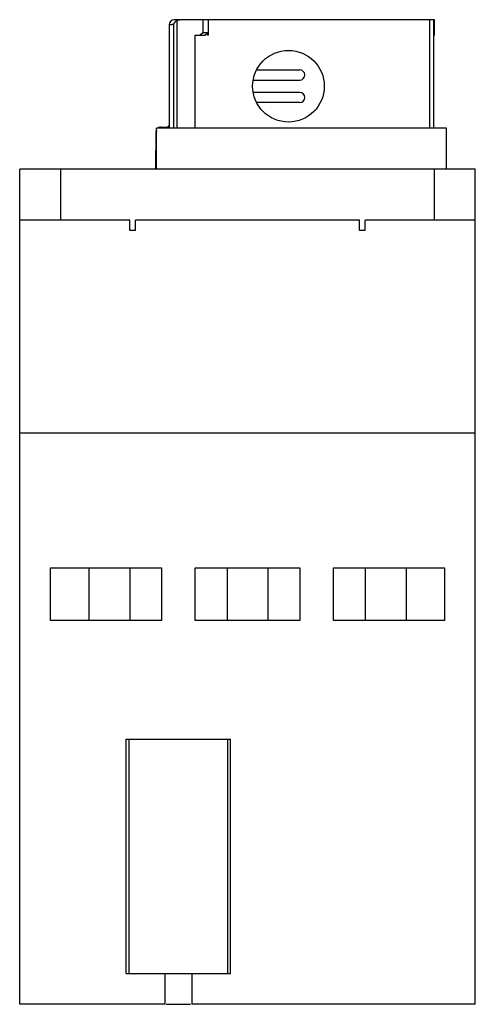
# Model space of a CAD drawing. Header units: millimetres. Extents: x 19.1 to 63.6, y 9.1 to 105.3.
import ezdxf

# ---------------------------------------------------------------- set-up
doc = ezdxf.new("R2010")
doc.units = ezdxf.units.MM
doc.header["$LTSCALE"] = 7.425008
doc.layers.add('00_COMPONENTS', color=7, linetype='CONTINUOUS')

msp = doc.modelspace()

# ---------------------------------------------------------------- linework, layer by layer
at = {"layer": '00_COMPONENTS', "color": 7, "linetype": 'Continuous'}
for p, q in [((34.184, 94.732), (34.184, 104.889)), ((59.635, 105.332), (34.238, 105.332)), ((34.474, 105.248), (34.474, 94.732)), ((37.035, 105.332), (37.035, 104.032)), ((37.568, 103.832), (37.568, 105.332)), ((59.203, 94.732), (59.203, 105.332)), ((59.54, 105.332), (59.54, 103.832)), ((59.597, 105.332), (59.597, 103.832)), ((59.635, 103.832), (59.635, 105.332)), ((33.739, 104.832), (33.739, 95.032)), ((37.035, 104.032), (36.752, 103.832)), ((37.485, 104.032), (37.035, 104.032)), ((37.202, 103.832), (37.485, 104.032)), ((37.485, 103.832), (37.485, 104.032)), ((36.279, 94.732), (36.279, 103.832)), ((36.279, 103.832), (37.202, 103.832)), ((37.568, 103.832), (37.485, 103.832)), ((59.54, 103.832), (59.635, 103.832)), ((59.585, 94.732), (59.585, 103.832)), ((42.272, 100.432), (46.485, 100.432)), ((41.937, 99.432), (46.485, 99.432)), ((46.485, 98.232), (41.937, 98.232)), ((46.485, 97.232), (42.272, 97.232)), ((32.446, 94.34), (32.415, 90.817)), ((32.488, 94.34), (32.446, 94.34)), ((32.458, 90.816), (32.488, 94.34)), ((32.495, 90.732), (32.495, 94.732)), ((60.835, 94.732), (32.495, 94.732)), ((32.987, 94.835), (33.496, 94.835)), ((33.776, 94.732), (33.776, 95.029)), ((60.835, 90.732), (60.835, 94.732)), ((19.135, 9.132), (19.135, 90.732)), ((63.635, 90.732), (19.135, 90.732)), ((23.135, 90.732), (23.135, 85.732)), ((32.433, 90.732), (32.415, 90.817)), ((32.415, 90.817), (32.458, 90.817)), ((59.635, 85.732), (59.635, 90.732)), ((63.635, 9.132), (63.635, 90.732)), ((29.885, 85.732), (19.135, 85.732)), ((29.885, 84.732), (29.885, 85.732)), ((30.435, 84.732), (30.435, 85.732)), ((52.335, 85.732), (30.435, 85.732)), ((52.335, 84.732), (52.335, 85.732)), ((52.885, 84.732), (52.885, 85.732)), ((63.635, 85.732), (52.885, 85.732)), ((30.435, 84.732), (29.885, 84.732)), ((52.885, 84.732), (52.335, 84.732)), ((63.635, 64.932), (19.135, 64.932)), ((22.135, 46.632), (22.135, 51.782)), ((22.135, 51.782), (32.985, 51.782)), ((25.885, 51.782), (25.885, 46.632)), ((29.885, 51.782), (29.885, 46.632)), ((32.985, 51.782), (32.985, 46.632)), ((36.285, 46.632), (36.285, 51.782)), ((36.285, 51.782), (46.485, 51.782)), ((39.385, 51.782), (39.385, 46.632)), ((43.385, 51.782), (43.385, 46.632)), ((46.485, 51.782), (46.485, 46.632)), ((49.785, 51.782), (60.635, 51.782)), ((49.785, 46.632), (49.785, 51.782)), ((52.885, 51.782), (52.885, 46.632)), ((56.885, 51.782), (56.885, 46.632)), ((60.635, 51.782), (60.635, 46.632)), ((32.985, 46.632), (22.135, 46.632)), ((46.485, 46.632), (36.285, 46.632)), ((60.635, 46.632), (49.785, 46.632)), ((29.535, 35.032), (39.739, 35.032)), ((29.535, 12.132), (29.535, 35.032)), ((29.835, 12.132), (29.835, 35.032)), ((39.435, 35.032), (39.435, 12.132)), ((39.739, 12.132), (39.739, 35.032)), ((29.535, 12.132), (35.954, 12.132)), ((33.309, 12.132), (33.309, 9.132)), ((35.962, 12.132), (39.739, 12.132)), ((35.962, 12.132), (35.962, 9.132)), ((33.309, 9.132), (19.135, 9.132)), ((33.43, 9.132), (35.824, 9.132)), ((63.635, 9.132), (35.962, 9.132))]:
    msp.add_line(p, q, dxfattribs=at)
msp.add_circle((45.385, 98.832), 3.5, dxfattribs=at)
for centre, radius, start, end in [((34.238, 104.832), 0.5, 90, 180), ((46.485, 99.932), 0.5, 270, 90), ((46.485, 97.732), 0.5, 270, 90), ((32.946, 94.335), 0.5, 154.59898, 179.5), ((32.987, 94.335), 0.499, 171.69822, 179.47508), ((32.946, 94.335), 0.5, 104.91667, 127.49504), ((32.988, 94.336), 0.499, 90.07737, 127.55841), ((33.457, 95.136), 0.301, 277.46793, 339.6277), ((33.496, 95.135), 0.3, 269.99177, 339.27366)]:
    msp.add_arc(centre, radius, start, end, dxfattribs=at)
for points, knots in [([(33.739, 104.832), (33.739, 104.833), (33.741, 104.837), (33.75, 104.844), (33.77, 104.854), (33.806, 104.862), (33.855, 104.867), (33.918, 104.871), (33.995, 104.876), (34.085, 104.883), (34.15, 104.887), (34.184, 104.889)], [0, 0, 0, 0, 0.009524, 0.025265, 0.077034, 0.156398, 0.264687, 0.4031, 0.571937, 0.771029, 1, 1, 1, 1]), ([(34.184, 104.889), (34.186, 104.889), (34.19, 104.894), (34.194, 104.902), (34.199, 104.912), (34.206, 104.927), (34.215, 104.948), (34.227, 104.972), (34.24, 104.997), (34.259, 105.031), (34.287, 105.073), (34.326, 105.121), (34.37, 105.167), (34.419, 105.21), (34.455, 105.236), (34.474, 105.248)], [0, 0, 0, 0, 0.012957, 0.033963, 0.058806, 0.085555, 0.142039, 0.200854, 0.261269, 0.323013, 0.450076, 0.581714, 0.717717, 0.857564, 1, 1, 1, 1]), ([(34.474, 105.248), (34.517, 105.275), (34.611, 105.318), (34.713, 105.332), (34.764, 105.332)], [0, 0, 0, 0, 0.499965, 1, 1, 1, 1]), ([(33.739, 95.032), (33.739, 95.031), (33.74, 95.031), (33.741, 95.031), (33.744, 95.031), (33.749, 95.031), (33.754, 95.031), (33.763, 95.03), (33.771, 95.03), (33.776, 95.029)], [0, 0, 0, 0, 0.016303, 0.063842, 0.141836, 0.250882, 0.391039, 0.562613, 1, 1, 1, 1])]:
    msp.add_open_spline(points, degree=3, knots=knots, dxfattribs=at)
msp.add_open_spline([(32.476, 90.732), (32.464, 90.758), (32.458, 90.787), (32.458, 90.816)], degree=3, dxfattribs=at)

doc.saveas('drawing.dxf')
